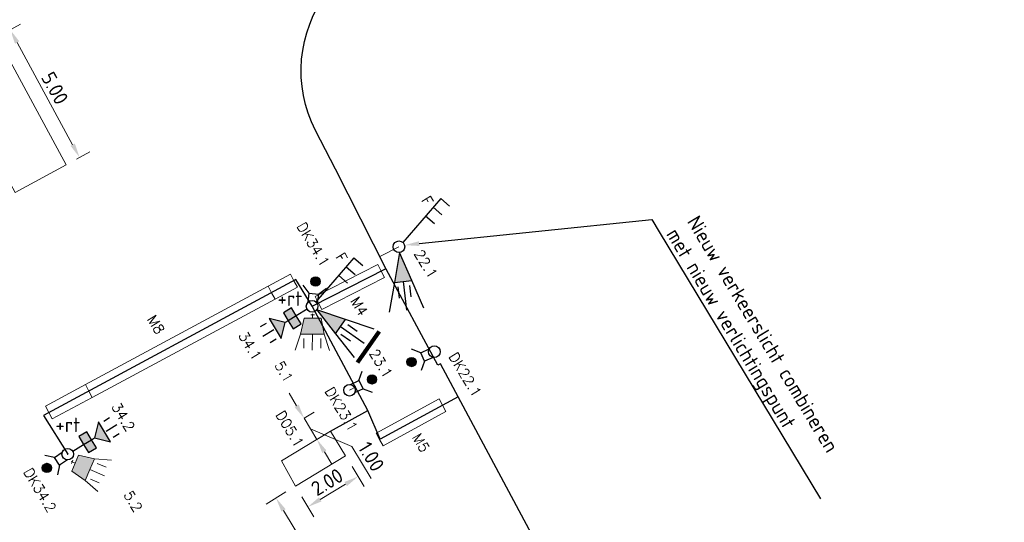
# Model space of a CAD drawing. Header units: metres. Extents: x 0 to 197589, y 0 to 355403.
# Tile 5 of 6: x 197546 to 197579, y 355335 to 355353. Entities that reach past the tile are written whole.
import ezdxf
from ezdxf import colors
from ezdxf.entities.mleader import LeaderData, LeaderLine
from ezdxf.math import Vec2, Vec3

# ---------------------------------------------------------------- set-up
doc = ezdxf.new("R2010")
doc.units = ezdxf.units.M
for name, color, linetype, lineweight in [('Level 56', 7, 'Continuous', 0), ('N-WA-VW-VRI-MEUBILAIR', 7, 'Continuous', 13), ('O_VRI_MANTELBUIS_BESTAAND', 1, 'Continuous', 0), ('O_VRI_MAST', 7, 'Continuous', 13), ('O_WEG_L_VRI_NIEUW', 7, 'Continuous', 0), ('O_WEG_T_VRI_MANTELBUIS', 5, 'Continuous', 13), ('O_WEG_VRI_NIEUW_BEKABELING', 7, 'Continuous', 13), ('O_WEG_VRI_NIEUW_LUSSEN', 210, 'Continuous', 13), ('O_WEG_VRI_NIEUW_TEKST_MEUBILAIR', 7, 'Continuous', 13), ('O_WEG_VRI_TEKST_MANTELBUIS', 7, 'Continuous', 0), ('VRI-MEUBILAIR', 7, 'Continuous', 13), ('X-XX-AL-M', 7, 'Continuous', 18), ('X-XX-AL-T25', 7, 'Continuous', 25)]:
    doc.layers.add(name, color=color, linetype=linetype, lineweight=lineweight)
doc.layers.add('N-WE-VK-KABELTRACE-G', color=30, linetype='Continuous')
doc.styles.add('NLCS-ISO-M200-T25', font='NLCS-ISO.ttf', dxfattribs={"height": 0.5})
doc.styles.add('Styleromans', font='romans.shx')
doc.styles.add('VRI-AH', font='isocp.shx')
doc.dimstyles.new('1_200', dxfattribs={"dimtxt": 0.5, "dimasz": 0.75, "dimexe": 0.15, "dimexo": 0.15, "dimgap": 0.25, "dimtad": 1, "dimdec": 0, "dimzin": 11, "dimdsep": 46, "dimtxsty": 'Styleromans', "dimsah": 1, "dimcen": 0.25, "dimclrd": 7, "dimclre": 7, "dimclrt": 7, "dimazin": 3, "dimtfac": 1, "dimtdec": 0, "dimtmove": 0, "dimatfit": 3, "dimfxl": 1, "dimtolj": 1, "dimtzin": 0, "dimlwd": 0, "dimlwe": 0, "dimarcsym": 0})
doc.dimstyles.new('NLCS-M200-T25-PIJL_L2_H1', dxfattribs={"dimscale": 0.2, "dimtxt": 2.5, "dimasz": 2.5, "dimexe": 2, "dimexo": 2, "dimgap": 0.7, "dimtad": 1, "dimzin": 0, "dimdsep": 46, "dimtxsty": 'NLCS-ISO-M200-T25', "dimcen": 0, "dimdle": 2, "dimclrd": 256, "dimclre": 256, "dimclrt": 256, "dimadec": 1, "dimazin": 0, "dimtfac": 1, "dimtdec": 3, "dimtofl": 0, "dimtmove": 0, "dimatfit": 3, "dimfxl": 2, "dimfxlon": 1, "dimtfillclr": 256, "dimtolj": 1, "dimtzin": 0, "dimlwd": -1, "dimlwe": -1, "dimarcsym": 0})

# ---------------------------------------------------------------- blocks, each defined once
blk = doc.blocks.new('2L204')
at = {"layer": 'Level 56', "linetype": 'Continuous'}
for points in [[(-0.987, -0.223), (-0.822, -0.497), (-0.656, -0.771), (-0.382, -0.605), (-0.548, -0.331), (-0.713, -0.057)], [(-1.06, -1.108), (-0.924, -0.559), (-1.473, -0.423)]]:
    blk.add_hatch(color=7, dxfattribs=at).paths.add_polyline_path(points)
at = {"layer": 'Level 56', "color": 7, "linetype": 'Continuous', "lineweight": 30}
for p, q in [((-0.548, -0.331), (-0.822, -0.497)), ((-0.171, -0.103), (-0.548, -0.331)), ((-1.774, -0.699), (-1.569, -0.575)), ((-0.822, -0.497), (-0.924, -0.559)), ((-1.443, -1.247), (-1.238, -1.122))]:
    blk.add_line(p, q, dxfattribs=at)
at = {"layer": 'Level 56', "color": 7, "linetype": 'Continuous', "lineweight": 30, "flags": 128}
for points in [[(-0.987, -0.223), (-0.822, -0.497), (-0.656, -0.771), (-0.382, -0.605), (-0.548, -0.331), (-0.713, -0.057), (-0.987, -0.223)], [(-1.06, -1.108), (-0.924, -0.559), (-1.473, -0.423), (-1.06, -1.108)]]:
    blk.add_lwpolyline(points, dxfattribs=at)
at = {"layer": 'Level 56', "color": 7, "linetype": 'Continuous', "lineweight": 30}
blk.add_circle((0, 0), 0.2, dxfattribs=at)
blk = doc.blocks.new('2L205')
at = {"layer": 'Level 56', "linetype": 'Continuous'}
for points in [[(1.06, 1.108), (0.924, 0.559), (1.473, 0.423)], [(0.987, 0.223), (0.822, 0.497), (0.656, 0.771), (0.382, 0.605), (0.548, 0.331), (0.713, 0.057)]]:
    blk.add_hatch(color=7, dxfattribs=at).paths.add_polyline_path(points)
at = {"layer": 'Level 56', "color": 7, "linetype": 'Continuous', "lineweight": 30}
for p, q in [((1.443, 1.247), (1.238, 1.122)), ((1.774, 0.699), (1.569, 0.575)), ((0.548, 0.331), (0.822, 0.497)), ((0.822, 0.497), (0.924, 0.559)), ((0.171, 0.103), (0.548, 0.331))]:
    blk.add_line(p, q, dxfattribs=at)
at = {"layer": 'Level 56', "color": 7, "linetype": 'Continuous', "lineweight": 30, "flags": 128}
for points in [[(1.06, 1.108), (0.924, 0.559), (1.473, 0.423), (1.06, 1.108)], [(0.987, 0.223), (0.822, 0.497), (0.656, 0.771), (0.382, 0.605), (0.548, 0.331), (0.713, 0.057), (0.987, 0.223)]]:
    blk.add_lwpolyline(points, dxfattribs=at)
at = {"layer": 'Level 56', "color": 7, "linetype": 'Continuous', "lineweight": 30}
blk.add_circle((0, 0), 0.2, dxfattribs=at)
blk = doc.blocks.new('3L.TES5')
at = {"layer": 'Level 56', "linetype": 'Continuous'}
blk.add_hatch(color=7, dxfattribs=at).paths.add_polyline_path([(-0.182, -1.029), (0.116, -0.994), (0.414, -0.96), (0, -0.001)])
at = {"layer": 'Level 56', "color": 7, "linetype": 'Continuous', "lineweight": 30}
for p, q in [((0.116, -0.994), (0.231, -1.988)), ((0.827, -1.918), (0.414, -0.96)), ((-0.182, -1.029), (-0.365, -2.057)), ((-0.068, -1.177), (-0.022, -1.574)), ((0.337, -1.13), (0.383, -1.527))]:
    blk.add_line(p, q, dxfattribs=at)
at = {"layer": 'Level 56', "color": 7, "linetype": 'Continuous', "lineweight": 30, "flags": 128}
blk.add_lwpolyline([(-0.182, -1.029), (0.116, -0.994), (0.414, -0.96), (0, -0.001), (-0.182, -1.029)], dxfattribs=at)
blk = doc.blocks.new('3L203')
at = {"layer": 'Level 56', "color": 7, "linetype": 'Continuous', "lineweight": 30}
blk.add_circle((0, 0), 0.2, dxfattribs=at)
at = {"color": 7, "linetype": 'Continuous', "lineweight": 30}
blk.add_blockref('3L.TES5', (0.023, -0.198), dxfattribs=at)
blk = doc.blocks.new('3L.TES7')
at = {"layer": 'Level 56', "linetype": 'Continuous'}
blk.add_hatch(color=7, dxfattribs=at).paths.add_polyline_path([(0.023, -1.045), (0.308, -0.952), (0.594, -0.86), (0, -0.001)])
at = {"layer": 'Level 56', "color": 7, "linetype": 'Continuous', "lineweight": 30}
for p, q in [((0.308, -0.952), (0.616, -1.904)), ((1.187, -1.719), (0.594, -0.86)), ((0.023, -1.045), (0.045, -2.089)), ((0.163, -1.167), (0.287, -1.548)), ((0.552, -1.042), (0.675, -1.422))]:
    blk.add_line(p, q, dxfattribs=at)
at = {"layer": 'Level 56', "color": 7, "linetype": 'Continuous', "lineweight": 30, "flags": 128}
blk.add_lwpolyline([(0.023, -1.045), (0.308, -0.952), (0.594, -0.86), (0, -0.001), (0.023, -1.045)], dxfattribs=at)
blk = doc.blocks.new('3L84')
at = {"layer": 'O_WEG_L_VRI_NIEUW', "color": 7, "linetype": 'Continuous', "lineweight": 30}
for p, q in [((1.439, 1.664), (0.131, 0.151)), ((1.178, 1.361), (1.48, 1.1)), ((1.439, 1.664), (1.742, 1.402)), ((0.916, 1.059), (1.219, 0.797))]:
    blk.add_line(p, q, dxfattribs=at)
blk.add_circle((0, 0), 0.2, dxfattribs=at)
blk = doc.blocks.new('3L85')
at = {"layer": 'O_WEG_L_VRI_NIEUW', "color": 7, "linetype": 'Continuous', "lineweight": 30}
for p, q in [((1.439, 1.664), (0.131, 0.151)), ((1.178, 1.361), (1.48, 1.1)), ((1.439, 1.664), (1.742, 1.402)), ((0.916, 1.059), (1.219, 0.797))]:
    blk.add_line(p, q, dxfattribs=at)
blk.add_circle((0, 0), 0.2, dxfattribs=at)
blk = doc.blocks.new('DRUKW5')
at = {"layer": 'O_WEG_L_VRI_NIEUW', "color": 7, "linetype": 'Continuous', "lineweight": 30}
for p, q in [((-0.455, -0.109), (-0.788, -0.041)), ((-0.279, -0.376), (-0.347, -0.709))]:
    blk.add_line(p, q, dxfattribs=at)
at = {"layer": 'O_WEG_L_VRI_NIEUW', "color": 7, "linetype": 'Continuous', "lineweight": 30, "flags": 128}
blk.add_lwpolyline([(-0.012, -0.2), (-0.279, -0.376), (-0.455, -0.109), (-0.188, 0.067)], dxfattribs=at)
at = {"layer": 'O_WEG_L_VRI_NIEUW', "color": 7, "linetype": 'Continuous', "lineweight": 30}
for centre, radius in [((0, 0), 0.2), ((-0.718, -0.474), 0.16)]:
    blk.add_circle(centre, radius, dxfattribs=at)
blk = doc.blocks.new('AnonymousCell7')
at = {"layer": 'O_WEG_L_VRI_NIEUW', "linetype": 'Continuous'}
h = blk.add_hatch(color=7, dxfattribs=at)
edge = h.paths.add_edge_path()
edge.add_arc((-0.321, -0.295), 0.16, 0, 360)
at = {"layer": 'O_WEG_L_VRI_NIEUW', "color": 7, "linetype": 'Continuous', "lineweight": 0}
blk.add_circle((-0.321, -0.295), 0.16, dxfattribs=at)
at = {"color": 7, "linetype": 'Continuous', "lineweight": 0}
blk.add_blockref('DRUKW5', (0.397, 0.179), dxfattribs=at)
blk = doc.blocks.new('DRUKW6')
at = {"layer": 'O_WEG_L_VRI_NIEUW', "color": 7, "linetype": 'Continuous', "lineweight": 30}
for p, q in [((-0.098, 0.458), (-0.303, 0.729)), ((0.219, 0.414), (0.49, 0.619))]:
    blk.add_line(p, q, dxfattribs=at)
at = {"layer": 'O_WEG_L_VRI_NIEUW', "color": 7, "linetype": 'Continuous', "lineweight": 30, "flags": 128}
blk.add_lwpolyline([(-0.142, 0.141), (-0.098, 0.458), (0.219, 0.414), (0.175, 0.097)], dxfattribs=at)
at = {"layer": 'O_WEG_L_VRI_NIEUW', "color": 7, "linetype": 'Continuous', "lineweight": 30}
for centre, radius in [((0.118, 0.852), 0.16), ((0, 0), 0.2)]:
    blk.add_circle(centre, radius, dxfattribs=at)
blk = doc.blocks.new('AnonymousCell8')
at = {"layer": 'O_WEG_L_VRI_NIEUW', "linetype": 'Continuous'}
h = blk.add_hatch(color=7, dxfattribs=at)
edge = h.paths.add_edge_path()
edge.add_arc((-0.009, 0.436), 0.16, 0, 360)
at = {"layer": 'O_WEG_L_VRI_NIEUW', "color": 7, "linetype": 'Continuous', "lineweight": 0}
blk.add_circle((-0.009, 0.436), 0.16, dxfattribs=at)
at = {"color": 7, "linetype": 'Continuous', "lineweight": 0}
blk.add_blockref('DRUKW6', (-0.127, -0.416), dxfattribs=at)
blk = doc.blocks.new('DRUKW7')
at = {"layer": 'O_WEG_L_VRI_NIEUW', "color": 7, "linetype": 'Continuous', "lineweight": 30}
for p, q in [((-0.467, -0.036), (-0.785, 0.083)), ((-0.335, -0.328), (-0.454, -0.645))]:
    blk.add_line(p, q, dxfattribs=at)
at = {"layer": 'O_WEG_L_VRI_NIEUW', "color": 7, "linetype": 'Continuous', "lineweight": 30, "flags": 128}
blk.add_lwpolyline([(-0.043, -0.195), (-0.335, -0.328), (-0.467, -0.036), (-0.175, 0.096)], dxfattribs=at)
at = {"layer": 'O_WEG_L_VRI_NIEUW', "color": 7, "linetype": 'Continuous', "lineweight": 30}
for centre, radius in [((0, 0), 0.2), ((-0.783, -0.355), 0.16)]:
    blk.add_circle(centre, radius, dxfattribs=at)
blk = doc.blocks.new('AnonymousCell9')
at = {"layer": 'O_WEG_L_VRI_NIEUW', "linetype": 'Continuous'}
h = blk.add_hatch(color=7, dxfattribs=at)
edge = h.paths.add_edge_path()
edge.add_arc((-0.364, -0.241), 0.16, 0, 360)
at = {"layer": 'O_WEG_L_VRI_NIEUW', "color": 7, "linetype": 'Continuous', "lineweight": 0}
blk.add_circle((-0.364, -0.241), 0.16, dxfattribs=at)
at = {"color": 7, "linetype": 'Continuous', "lineweight": 0}
blk.add_blockref('DRUKW7', (0.42, 0.115), dxfattribs=at)
blk = doc.blocks.new('DRUKW8')
at = {"layer": 'O_WEG_L_VRI_NIEUW', "color": 7, "linetype": 'Continuous', "lineweight": 30}
for p, q in [((0.327, 0.335), (0.44, 0.655)), ((0.466, 0.046), (0.786, -0.066))]:
    blk.add_line(p, q, dxfattribs=at)
at = {"layer": 'O_WEG_L_VRI_NIEUW', "color": 7, "linetype": 'Continuous', "lineweight": 30, "flags": 128}
blk.add_lwpolyline([(0.039, 0.196), (0.327, 0.335), (0.466, 0.046), (0.177, -0.092)], dxfattribs=at)
at = {"layer": 'O_WEG_L_VRI_NIEUW', "color": 7, "linetype": 'Continuous', "lineweight": 30}
for centre, radius in [((0.775, 0.373), 0.16), ((0, 0), 0.2)]:
    blk.add_circle(centre, radius, dxfattribs=at)
blk = doc.blocks.new('AnonymousCell10')
at = {"layer": 'O_WEG_L_VRI_NIEUW', "linetype": 'Continuous'}
h = blk.add_hatch(color=7, dxfattribs=at)
edge = h.paths.add_edge_path()
edge.add_arc((0.358, 0.249), 0.16, 0, 360)
at = {"layer": 'O_WEG_L_VRI_NIEUW', "color": 7, "linetype": 'Continuous', "lineweight": 0}
blk.add_circle((0.358, 0.249), 0.16, dxfattribs=at)
at = {"color": 7, "linetype": 'Continuous', "lineweight": 0}
blk.add_blockref('DRUKW8', (-0.417, -0.124), dxfattribs=at)
blk = doc.blocks.new('3 lichts zonder achterschild')
at = {"layer": 'VRI-MEUBILAIR'}
h = blk.add_hatch(color=256, dxfattribs=at)
h.dxf.hatch_style = 1
h.paths.add_polyline_path([(197005.156, 354889.618), (197004.465, 354889.48), (197004.465, 354888.743), (197005.156, 354888.604), (197005.156, 354889.111)])
at = {"layer": 'N-WA-VW-VRI-MEUBILAIR'}
for q in [(197004.327, 354889.189), (197004.327, 354889.033)]:
    blk.add_line((197004.327, 354889.111), q, dxfattribs=at)
at = {"layer": 'VRI-MEUBILAIR'}
for p, q in [((197005.156, 354889.618), (197005.848, 354889.848)), ((197005.156, 354889.618), (197004.465, 354889.48)), ((197004.465, 354889.48), (197004.465, 354888.743)), ((197005.156, 354889.111), (197005.156, 354889.618)), ((197005.755, 354889.48), (197005.341, 354889.48)), ((197004.281, 354889.111), (197004.465, 354889.111)), ((197005.156, 354889.111), (197005.848, 354889.111)), ((197005.156, 354888.604), (197005.156, 354889.111)), ((197004.465, 354888.743), (197005.156, 354888.604)), ((197005.156, 354888.604), (197005.848, 354888.374)), ((197005.755, 354888.743), (197005.341, 354888.743))]:
    blk.add_line(p, q, dxfattribs=at)
blk = doc.blocks.new('*D90')
at = {"layer": 'Defpoints', "color": 0, "transparency": 16777216}
for p in [(197555.709, 355337.109), (197554.332, 355336.276), (197562.952, 355325.128)]:
    blk.add_point(p, dxfattribs=at)
at = {"layer": 'X-XX-AL-M', "transparency": 16777216}
for p, q in [((197554.674, 355336.483), (197553.989, 355336.069)), ((197561.316, 355324.723), (197554.59, 355335.848)), ((197561.917, 355324.502), (197561.233, 355324.089))]:
    blk.add_line(p, q, dxfattribs=at)
for points in [[(197554.662, 355335.891), (197554.519, 355335.805), (197554.332, 355336.276)], [(197561.388, 355324.766), (197561.245, 355324.68), (197561.575, 355324.295)]]:
    blk.add_solid(points, dxfattribs=at)
at = {"layer": 'X-XX-AL-M', "transparency": 16777216, "insert": (197558.287, 355330.488), "char_height": 0.5, "attachment_point": 5, "rotation": 301.157, "style": 'NLCS-ISO-M200-T25'}
blk.add_mtext('\\A1;14.00', dxfattribs=at)
blk = doc.blocks.new('*D106')
at = {"layer": 'Defpoints', "color": 0, "transparency": 16777216}
for p in [(197556.727, 355337.724), (197557.155, 355337.015), (197554.998, 355336.679)]:
    blk.add_point(p, dxfattribs=at)
at = {"layer": 'X-XX-AL-M', "transparency": 16777216}
for p, q in [((197556.948, 355337.358), (197557.362, 355336.673)), ((197555.854, 355336.229), (197556.727, 355336.757)), ((197555.219, 355336.313), (197555.633, 355335.628))]:
    blk.add_line(p, q, dxfattribs=at)
for points in [[(197556.684, 355336.828), (197556.77, 355336.685), (197557.155, 355337.015)], [(197555.811, 355336.3), (197555.897, 355336.158), (197555.426, 355335.97)]]:
    blk.add_solid(points, dxfattribs=at)
at = {"layer": 'X-XX-AL-M', "transparency": 16777216, "insert": (197556.089, 355336.827), "char_height": 0.5, "attachment_point": 5, "rotation": 31.157, "style": 'NLCS-ISO-M200-T25'}
blk.add_mtext('\\A1;2.00', dxfattribs=at)
blk = doc.blocks.new('*D121')
at = {"layer": 'Defpoints', "color": 0, "transparency": 16777216}
for p in [(197544.722, 355352.134), (197547.571, 355347.992), (197547.111, 355347.741)]:
    blk.add_point(p, dxfattribs=at)
at = {"layer": 'X-XX-AL-M', "transparency": 16777216}
for p, q in [((197545.073, 355352.325), (197545.533, 355352.575)), ((197545.421, 355351.945), (197547.332, 355348.431)), ((197547.463, 355347.933), (197547.923, 355348.183))]:
    blk.add_line(p, q, dxfattribs=at)
for points in [[(197545.494, 355351.985), (197545.348, 355351.905), (197545.182, 355352.384)], [(197547.406, 355348.471), (197547.259, 355348.391), (197547.571, 355347.992)]]:
    blk.add_solid(points, dxfattribs=at)
at = {"layer": 'X-XX-AL-M', "transparency": 16777216, "insert": (197546.719, 355350.374), "char_height": 0.5, "attachment_point": 5, "rotation": 298.5452, "style": 'NLCS-ISO-M200-T25'}
blk.add_mtext('\\A1;5.00', dxfattribs=at)
blk = doc.blocks.new('*D134')
at = {"layer": 'Defpoints', "color": 0, "transparency": 16777216}
for p in [(197555.139, 355338.926), (197555.297, 355339.021), (197555.579, 355338.198)]:
    blk.add_point(p, dxfattribs=at)
at = {"layer": 'X-XX-AL-M', "transparency": 16777216}
for p, q in [((197555.038, 355339.449), (197554.78, 355339.877)), ((197555.297, 355339.021), (197555.639, 355339.228)), ((197555.737, 355338.294), (197555.297, 355339.021)), ((197555.517, 355338.658), (197556.944, 355338.047)), ((197555.737, 355338.294), (197556.079, 355338.501)), ((197556.944, 355338.047), (197557.606, 355336.952)), ((197555.995, 355337.866), (197556.254, 355337.438))]:
    blk.add_line(p, q, dxfattribs=at)
for points in [[(197555.11, 355339.492), (197554.967, 355339.406), (197555.297, 355339.021)], [(197556.067, 355337.909), (197555.924, 355337.823), (197555.737, 355338.294)]]:
    blk.add_solid(points, dxfattribs=at)
at = {"layer": 'X-XX-AL-M', "transparency": 16777216, "insert": (197557.609, 355337.701), "char_height": 0.5, "attachment_point": 5, "rotation": 301.157, "style": 'NLCS-ISO-M200-T25'}
blk.add_mtext('\\A1;1.00', dxfattribs=at)
blk = doc.blocks.new('RATEL')
at = {"layer": 'X-XX-AL-T25', "insert": (-0.568, -0.963), "char_height": 0.5, "attachment_point": 1, "style": 'NLCS-ISO-M200-T25'}
blk.add_mtext_dynamic_manual_height_columns('+rt', width=3.4761, gutter_width=5, heights=[0], dxfattribs=at)

msp = doc.modelspace()

# ---------------------------------------------------------------- linework, layer by layer
at = {"layer": 'Level 56', "color": 7, "linetype": 'Continuous', "lineweight": 30}
for p, q in [((197553.879, 355341.845), (197554.256, 355342.073)), ((197548.48, 355338.581), (197548.856, 355338.808))]:
    msp.add_line(p, q, dxfattribs=at)
msp.add_circle((197555.573, 355342.87), 0.2, dxfattribs=at)
at = {"layer": 'N-WE-VK-KABELTRACE-G', "lineweight": 30}
msp.add_line((197555.573, 355342.87), (197558.118, 355344.169), dxfattribs=at)
msp.add_lwpolyline([(197578.623, 355300.714), (197579.397, 355301.19), (197576.17, 355306.362), (197571.211, 355314.866), (197566.407, 355323.345), (197565.476, 355324.929), (197563.58, 355328.159), (197561.724, 355331.319), (197564.354, 355332.751), (197559.988, 355340.893), (197559.9, 355340.846), (197558.127, 355344.151), (197556.373, 355347.585), (197555.688, 355348.924, -0.287743), (197556.106, 355353.689, -0.031398), (197556.934, 355354.5)], format="xyb", dxfattribs=at)
for points in [[(197560.596, 355339.759), (197557.912, 355338.3), (197557.496, 355339.284), (197555.573, 355342.87), (197555.017, 355343.79), (197546.328, 355339.115), (197547.162, 355337.784)], [(197556.209, 355338.58), (197557.496, 355339.285)]]:
    msp.add_lwpolyline(points, dxfattribs=at)
at = {"layer": 'O_VRI_MANTELBUIS_BESTAAND', "linetype": 'Continuous'}
for p, q in [((197554.06, 355343.558), (197547.771, 355340.176)), ((197554.06, 355343.558), (197554.178, 355343.338)), ((197547.771, 355340.176), (197547.889, 355339.955)), ((197559.942, 355339.688), (197557.775, 355338.51)), ((197559.942, 355339.688), (197560.061, 355339.468)), ((197557.775, 355338.51), (197557.895, 355338.291))]:
    msp.add_line(p, q, dxfattribs=at)
at = {"layer": 'O_VRI_MANTELBUIS_BESTAAND'}
for p, q in [((197554.06, 355343.558), (197547.771, 355340.176)), ((197554.296, 355343.118), (197548.008, 355339.735)), ((197554.296, 355343.118), (197554.178, 355343.338)), ((197548.008, 355339.735), (197547.889, 355339.955)), ((197559.942, 355339.688), (197557.775, 355338.51)), ((197560.18, 355339.249), (197560.061, 355339.468)), ((197560.18, 355339.249), (197558.014, 355338.071)), ((197558.014, 355338.071), (197557.895, 355338.291))]:
    msp.add_line(p, q, dxfattribs=at)
at = {"layer": 'O_VRI_MAST'}
for centre in [(197555.573, 355342.87), (197555.573, 355342.87), (197547.162, 355337.784)]:
    msp.add_circle(centre, 0.2, dxfattribs=at)
at = {"layer": 'O_WEG_T_VRI_MANTELBUIS'}
for p, q in [((197555.677, 355343.203), (197557.838, 355344.307)), ((197557.838, 355344.307), (197557.951, 355344.085)), ((197554.829, 355343.972), (197554.06, 355343.558)), ((197555.905, 355342.758), (197558.065, 355343.862)), ((197555.066, 355343.532), (197554.296, 355343.118)), ((197555.066, 355343.532), (197554.947, 355343.752)), ((197554.296, 355343.118), (197554.178, 355343.338)), ((197555.677, 355343.203), (197555.791, 355342.981)), ((197547.771, 355340.176), (197546.394, 355339.435)), ((197548.008, 355339.735), (197546.631, 355338.995)), ((197548.008, 355339.735), (197547.889, 355339.955)), ((197546.631, 355338.995), (197546.513, 355339.215))]:
    msp.add_line(p, q, dxfattribs=at)
at = {"layer": 'O_WEG_T_VRI_MANTELBUIS', "linetype": 'Continuous'}
for p, q in [((197554.829, 355343.972), (197554.06, 355343.558)), ((197554.829, 355343.972), (197554.947, 355343.752)), ((197555.905, 355342.758), (197558.065, 355343.862)), ((197558.065, 355343.862), (197557.951, 355344.085)), ((197554.06, 355343.558), (197554.178, 355343.338)), ((197555.905, 355342.758), (197555.791, 355342.981)), ((197547.771, 355340.176), (197546.394, 355339.435)), ((197547.771, 355340.176), (197547.889, 355339.955)), ((197546.394, 355339.435), (197546.513, 355339.215))]:
    msp.add_line(p, q, dxfattribs=at)
at = {"layer": 'O_WEG_VRI_NIEUW_BEKABELING'}
for p, q in [((197558.563, 355344.919), (197557.906, 355344.583)), ((197556.859, 355339.984), (197557.074, 355340.099))]:
    msp.add_line(p, q, dxfattribs=at)
msp.add_point((197547.162, 355337.784), dxfattribs=at)
at = {"layer": 'O_WEG_VRI_NIEUW_LUSSEN'}
for points in [[(197544.722, 355352.134), (197547.111, 355347.741), (197545.354, 355346.786), (197542.965, 355351.178)], [(197556.727, 355337.724), (197554.998, 355336.679), (197554.515, 355337.555), (197556.209, 355338.58)]]:
    msp.add_lwpolyline(points, close=True, dxfattribs=at)

# ---------------------------------------------------------------- block references
at = {"color": 7, "linetype": 'Continuous', "lineweight": 0}
for name, p in [('3L84', (197558.563, 355344.919)), ('3L203', (197558.563, 355344.919)), ('3L85', (197555.573, 355342.87)), ('AnonymousCell8', (197555.701, 355343.286)), ('RATEL', (197554.949, 355344.348)), ('2L204', (197555.573, 355342.87)), ('AnonymousCell9', (197559.36, 355341.195)), ('AnonymousCell10', (197557.277, 355340.108)), ('2L205', (197547.162, 355337.784)), ('RATEL', (197547.306, 355340.005)), ('AnonymousCell7', (197546.765, 355337.605))]:
    msp.add_blockref(name, p, dxfattribs=at)
at = {"color": 7, "linetype": 'Continuous', "lineweight": 30, "rotation": 36.89816776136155}
msp.add_blockref('3L.TES7', (197555.733, 355342.75), dxfattribs=at)
at = {"xscale": 0.8, "yscale": 0.8, "zscale": 0.8}
for p, rotation in [((-84940.851, 515468.248), 269.4897273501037), ((-59202.525, 156531.1), 336.786637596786)]:
    msp.add_blockref('3 lichts zonder achterschild', p, dxfattribs=dict(at, rotation=rotation))

# ---------------------------------------------------------------- texts
at = {"layer": 'O_WEG_VRI_NIEUW_TEKST_MEUBILAIR', "char_height": 0.35, "attachment_point": 4, "rotation": 301.1527, "line_spacing_factor": 0.8, "style": 'Styleromans'}
for s, insert in [('{\\C256;F}', (197559.467, 355346.619)), ('{\\C256;DK34.1}', (197555.176, 355345.719)), ('{\\C256;22.1}', (197559.216, 355344.778)), ('{\\C256;F}', (197556.515, 355344.67)), ('{\\C256;34.1}', (197553.168, 355341.957)), ('{\\C256;23.1}', (197557.67, 355341.357)), ('{\\C256;DK22.1}', (197560.407, 355341.24)), ('{\\C256;5.1}', (197554.411, 355340.942)), ('{\\C256;DK23.1}', (197556.147, 355340.052)), ('{\\C256;34.2}', (197548.801, 355339.513)), ('{\\C256;D05.1}', (197554.451, 355339.238)), ('{\\C256;DK34.2}', (197545.772, 355337.269)), ('{\\C256;5.2}', (197549.219, 355336.482))]:
    msp.add_mtext(s, dxfattribs=dict(at, insert=insert))
at = {"layer": 'O_WEG_VRI_TEKST_MANTELBUIS', "char_height": 0.35, "attachment_point": 4, "rotation": 301.1527, "line_spacing_factor": 0.8, "style": 'VRI-AH'}
for s, insert in [('{\\Fromans|c0;\\C256;M4}', (197557.024, 355343.153)), ('{\\Fromans|c0;\\C256;M8}', (197550.029, 355342.524)), ('{\\Fromans|c0;\\C256;M5}', (197559.147, 355338.46))]:
    msp.add_mtext(s, dxfattribs=dict(at, insert=insert))

# ---------------------------------------------------------------- dimensions: what is measured, and where the dimension line sits
at = {"layer": 'X-XX-AL-M'}
for p1, p2, distance, picture, middle in [((197544.722, 355352.134), (197547.111, 355347.741), 0.524, '*D121', (197546.719, 355350.374)), ((197562.952, 355325.128), (197555.709, 355337.109), 1.609, '*D90', (197558.287, 355330.488))]:
    dim = msp.add_aligned_dim(p1=p1, p2=p2, distance=distance, dimstyle='NLCS-M200-T25-PIJL_L2_H1', dxfattribs=at)
    dim.commit()
    dim.dimension.update_dxf_attribs({"geometry": picture, "text_midpoint": middle})
dim = msp.add_linear_dim(base=(197555.297, 355339.021), p1=(197555.579, 355338.198), p2=(197555.139, 355338.926), angle=121.157, text='1.00', dimstyle='NLCS-M200-T25-PIJL_L2_H1', override={"dimtmove": 1}, dxfattribs=at)
dim.commit()
dim.dimension.update_dxf_attribs({"geometry": '*D134', "text_midpoint": (197557.016, 355337.927), "dimtype": 161})
dim = msp.add_aligned_dim(p1=(197554.998, 355336.679), p2=(197556.727, 355337.724), distance=-0.828, text='2.00', dimstyle='NLCS-M200-T25-PIJL_L2_H1', dxfattribs=at)
dim.commit()
dim.dimension.update_dxf_attribs({"geometry": '*D106', "text_midpoint": (197556.089, 355336.827)})

# ---------------------------------------------------------------- leaders
at = {"layer": 'VRI-MEUBILAIR', "linetype": 'Continuous'}
msp.add_leader([(197557.13, 355340.932), (197557.883, 355342)], dimstyle='1_200', override={"dimscale": 1, "dimtxt": 0.5, "dimasz": 0.5, "dimgap": 0.25, "dimtad": 1, "dimclrd": 0, "dimlwd": 65534}, dxfattribs=at)
at = {"layer": 'X-XX-AL-T25'}
ml = msp.add_multileader_mtext('Standard', dxfattribs=at)
ml.set_content('Nieuw verkeerslicht combineren \\Pmet nieuw verlichtingspunt', color=256, style='NLCS-ISO-M200-T25')
ml.set_leader_properties(color=256, linetype='ByLayer', lineweight=-1)
ml.build(insert=Vec2(0, 0))
ml.multileader.update_dxf_attribs({"text_left_attachment_type": 5, "text_right_attachment_type": 5, "dogleg_length": 0.5, "arrow_head_size": 0.5})
ctx = ml.context
ctx.base_point, ctx.char_height, ctx.arrow_head_size, ctx.landing_gap_size, ctx.plane_origin, ctx.plane_x_axis, ctx.plane_y_axis = Vec3(197567.524, 355345.435), 0.5, 0.5, 0.18, Vec3(197583.424, 355353.794), Vec3(0.517321, -0.855791), Vec3(0.855791, 0.517321)
ctx.left_attachment, ctx.right_attachment = 5, 5
notes = []
notes.append((ctx, [(1, (1, 1, 0), (197567.265, 355345.862), (0.517321, -0.855791), 0.5, [(0, [(197558.762, 355344.975)], 0, [])])]))
ctx.mtext.insert, ctx.mtext.text_direction, ctx.mtext.rotation, ctx.mtext.flow_direction = Vec3(197568.886, 355346.048), Vec3(0.517321, -0.855791), 5.256107, 5
for ctx, leaders in notes:
    for number, flags, end, landing, length, lines in leaders:
        leader = LeaderData()
        leader.index, (leader.has_last_leader_line, leader.has_dogleg_vector, leader.attachment_direction) = number, flags
        leader.last_leader_point, leader.dogleg_vector, leader.dogleg_length = Vec3(end), Vec3(landing), length
        for number, points, colour, breaks in lines:
            line = LeaderLine()
            line.index, line.vertices, line.color, line.breaks = number, Vec3.list(points), colors.encode_raw_color(colour), breaks
            leader.lines.append(line)
        ctx.leaders.append(leader)

doc.saveas('drawing.dxf')
